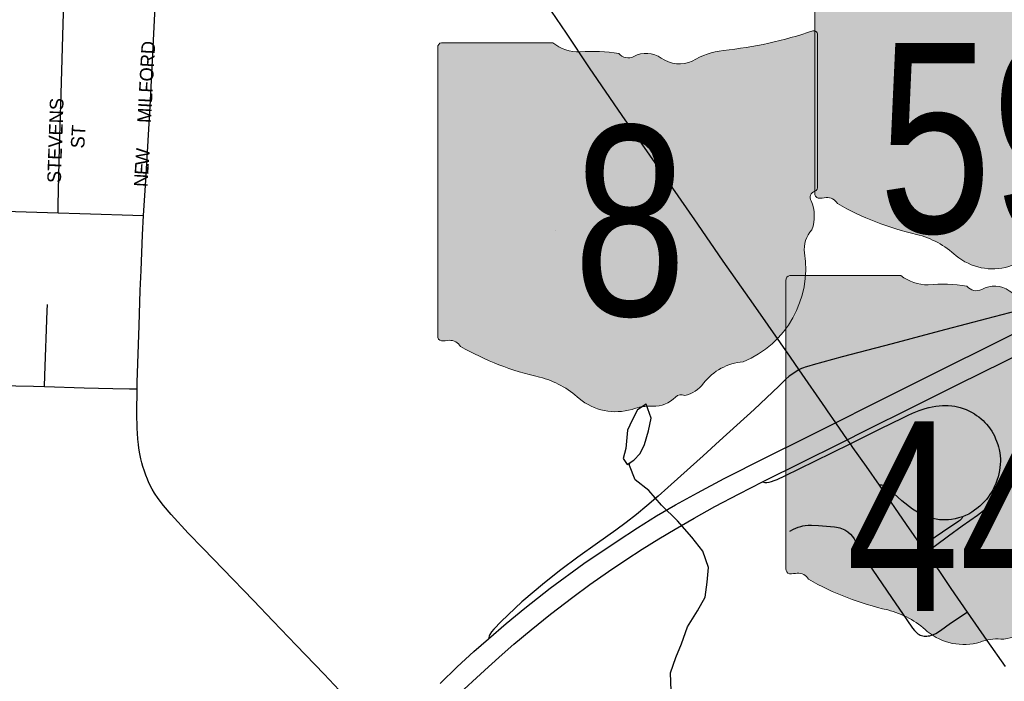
# Model space of a CAD drawing. Header units: feet. Extents: x 2113747 to 2516209, y 960708 to 1356798.
# Tile 118 of 253: x 2319553 to 2323162, y 1149916 to 1152342. Entities that reach past the tile are written whole.
import ezdxf
from ezdxf.enums import TextEntityAlignment as Align

# ---------------------------------------------------------------- set-up
doc = ezdxf.new("R2010")
doc.units = ezdxf.units.FT
doc.header["$LTSCALE"] = 50
doc.header["$MEASUREMENT"] = 0
for name, color, linetype in [('0_Xref', 7, 'Continuous'), ('GM_X_City_Street', 251, 'Continuous'), ('GM_X_City_Street_Text', 251, 'Continuous'), ('GM_X_County_Road', 3, 'Continuous'), ('GM_X_Interchange_Ramps', 1, 'Continuous'), ('GM_X_Minor_Lake', 5, 'Continuous'), ('GM_X_Minor_River', 5, 'Continuous'), ('GM_X_State_Location', 251, 'Continuous'), ('GM_X_State_Route', 1, 'Continuous'), ('GM_X_State_Shield', 251, 'Continuous'), ('GM_X_Township_Subdivision', 4, 'Continuous')]:
    doc.layers.add(name, color=color, linetype=linetype)
doc.styles.add('Styledgn030', font='dgn030.shx')

# ---------------------------------------------------------------- blocks, each defined once
blk = doc.blocks.new('M1-H5_28')
at = {"layer": 'GM_X_State_Shield', "linetype": 'Continuous', "true_color": 0x1e0000}
h = blk.add_hatch(color=18, dxfattribs=at)
edge = h.paths.add_edge_path()
edge.add_line((711.5512748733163, 89.69038223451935), (711.5512748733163, 642.4292893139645))
edge.add_line((711.5512748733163, 642.4292893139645), (711.4519030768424, 642.5278091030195))
edge.add_arc((696.1098771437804, 644.7216615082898), 15.49808853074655, 351.8620861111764, 457.7380000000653)
edge.add_line((694.0231617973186, 660.0786262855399), (694.0231846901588, 660.0786317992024))
edge.add_arc((215.6435505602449, 2056.797888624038), 1476.371144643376, 275.84446944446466, 288.906452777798, ccw=False)
edge.add_line((365.980108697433, 588.1009573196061), (365.9801066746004, 588.1009594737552))
edge.add_arc((403.9586955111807, 293.5157865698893), 297.0232268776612, 97.34618055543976, 120.768852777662)
edge.add_line((252.0087886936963, 548.7294678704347), (252.0087824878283, 548.7294645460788))
edge.add_arc((204.6127072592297, 651.1715615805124), 112.8750246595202, 233.8562055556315, 294.82819166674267, ccw=False)
edge.add_line((138.0374625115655, 560.0205441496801), (138.037465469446, 560.0205424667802))
edge.add_arc((83.506273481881, 483.6645863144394), 93.82900905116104, 54.4666833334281, 119.1411305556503)
edge.add_line((37.81506425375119, 565.6169892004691), (37.81506453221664, 565.6169886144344))
edge.add_arc((17.25471621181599, 605.7913352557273), 45.12987980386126, 219.7920611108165, 297.1023694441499, ccw=False)
edge.add_line((-17.42182925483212, 576.9080659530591), (-17.42182979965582, 576.9080661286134))
edge.add_arc((-110.2402786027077, 23.03722839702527), 561.5943102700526, 80.48669166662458, 94.98826944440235)
edge.add_line((-159.0719053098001, 582.5045121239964), (-159.0719000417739, 582.5044846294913))
edge.add_arc((-162.1074610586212, 738.9084848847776), 156.4334552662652, 231.6195055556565, 271.1118833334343, ccw=False)
edge.add_line((-259.2340128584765, 616.2795369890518), (-259.2015184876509, 616.2440637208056))
edge.add_line((-259.2015184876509, 616.2440637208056), (-666.9041242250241, 616.2440637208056))
edge.add_line((-666.9041242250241, 616.2440637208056), (-666.9412597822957, 616.2795633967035))
edge.add_arc((-664.6604070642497, 600.3135952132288), 16.1280634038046, 98.1301027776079, 188.1301027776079)
edge.add_line((-680.6263752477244, 598.0327424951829), (-680.6072733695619, 598.0636480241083))
edge.add_line((-680.6072733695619, 598.0636480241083), (-680.6072733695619, -458.5712582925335))
edge.add_line((-680.6072733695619, -458.5712582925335), (-680.6263743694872, -458.6079740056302))
edge.add_arc((-664.5151342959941, -460.8841950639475), 16.27123962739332, 171.9583861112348, 258.3066138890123)
edge.add_line((-667.8128957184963, -476.8177448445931), (-667.8128982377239, -476.8177416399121))
edge.add_arc((-662.0481153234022, -352.7818432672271), 124.169790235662, 267.3389944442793, 280.6038555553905)
edge.add_line((-639.1987016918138, -474.8311820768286), (-639.1987019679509, -474.831181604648))
edge.add_arc((-636.6434350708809, -519.531103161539), 44.77289778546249, 29.74838055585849, 93.27174722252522, ccw=False)
edge.add_line((-597.7710303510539, -497.315151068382), (-597.7710260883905, -497.315154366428))
edge.add_arc((-71.36636178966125, 429.8114385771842), 1066.145201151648, 240.4129222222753, 257.1985000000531)
edge.add_line((-307.596447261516, -609.8331817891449), (-307.5964406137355, -609.8331830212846))
edge.add_arc((-389.2220105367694, -933.2680402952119), 333.5758393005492, 47.18415555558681, 75.83597222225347, ccw=False)
edge.add_line((-162.5091320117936, -688.5761702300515), (-162.5091265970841, -688.5761749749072))
edge.add_arc((-28.44017917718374, -524.7737584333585), 211.673603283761, 230.7003722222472, 286.291836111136)
edge.add_line((30.94060543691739, -727.9476660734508), (30.94060344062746, -727.9476635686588))
edge.add_arc((93.86574833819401, -890.0948709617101), 173.9289818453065, 85.69512222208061, 111.20994722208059, ccw=False)
edge.add_line((106.9214873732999, -716.6565868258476), (106.9214872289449, -716.6565896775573))
edge.add_arc((109.328603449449, -603.9020136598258), 112.7802669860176, 268.7770194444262, 315.5492722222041)
edge.add_line((189.8371287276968, -682.8815425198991), (189.8371289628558, -682.8815423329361))
edge.add_arc((211.3496800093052, -706.2366200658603), 31.75294487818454, 65.75173055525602, 132.6484222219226, ccw=False)
edge.add_line((224.3903386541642, -677.2850962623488), (224.3903387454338, -677.285096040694))
edge.add_arc((197.8102065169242, -560.9801045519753), 119.3036230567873, 282.8731916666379, 323.2771111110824)
edge.add_line((293.4364551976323, -632.3171569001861), (293.4364594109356, -632.3171512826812))
edge.add_arc((454.0505528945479, -755.2192038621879), 202.2419381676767, 94.40312222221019, 142.576749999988, ccw=False)
edge.add_line((438.5237596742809, -553.5741685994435), (438.5237560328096, -553.574169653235))
edge.add_arc((298.3474105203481, -211.9398530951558), 369.2741719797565, 292.3088861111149, 368.9858388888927)
edge.add_line((663.0894711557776, -154.2627927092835), (663.0894695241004, -154.2627859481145))
edge.add_arc((767.0788936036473, -141.6241802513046), 104.7546403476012, 136.8064972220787, 186.9295944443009, ccw=False)
edge.add_line((690.707915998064, -69.92335421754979), (690.7079167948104, -69.92335321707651))
edge.add_arc((555.3839252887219, -20.75759949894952), 143.9786581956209, 340.0329638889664, 383.6495666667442)
edge.add_line((687.2706862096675, 36.99823405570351), (687.2706862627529, 36.99823372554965))
edge.add_arc((707.970923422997, 49.11239851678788), 23.98442842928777, 107.94398333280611, 210.3369666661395, ccw=False)
edge.add_line((700.5816322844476, 71.93018069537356), (700.5816327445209, 71.93017908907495))
edge.add_arc((695.0167986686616, 87.5547599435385), 16.58598520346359, 289.6038111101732, 367.7341305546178)
edge.add_line((711.4519046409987, 89.78684346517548), (711.4156001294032, 89.82605697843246))
edge.add_line((711.4156001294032, 89.82605697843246), (711.5512748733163, 89.69038223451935))
at = {"layer": 'GM_X_State_Shield', "color": 7, "linetype": 'Continuous', "lineweight": 13, "flags": 128}
blk.add_lwpolyline([(711.5512748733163, 89.69038223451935), (711.5512748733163, 642.4292893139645), (711.4519030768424, 642.5278091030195, 0.4979057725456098), (694.0231617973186, 660.0786262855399), (694.0231846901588, 660.0786317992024, -0.05705544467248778), (365.980108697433, 588.1009573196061), (365.9801066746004, 588.1009594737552, 0.1025580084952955), (252.0087886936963, 548.7294678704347), (252.0087824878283, 548.7294645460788, -0.272499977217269), (138.0374625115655, 560.0205441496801), (138.037465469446, 560.0205424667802, 0.2899328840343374), (37.81506425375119, 565.6169892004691), (37.81506453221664, 565.6169886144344, -0.3507354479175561), (-17.42182925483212, 576.9080659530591), (-17.42182979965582, 576.9080661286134, 0.06335965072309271), (-159.0719053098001, 582.5045121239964), (-159.0719000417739, 582.5044846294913, -0.1740440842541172), (-259.2340128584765, 616.2795369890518), (-259.2015184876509, 616.2440637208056), (-666.9041242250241, 616.2440637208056), (-666.9412597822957, 616.2795633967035, 0.414213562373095), (-680.6263752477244, 598.0327424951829), (-680.6072733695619, 598.0636480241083), (-680.6072733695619, -458.5712582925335), (-680.6263743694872, -458.6079740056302, 0.3956667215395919), (-667.8128957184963, -476.8177448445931), (-667.8128982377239, -476.8177416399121, 0.05794359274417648), (-639.1987016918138, -474.8311820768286), (-639.1987019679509, -474.831181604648, -0.2844960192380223), (-597.7710303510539, -497.315151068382), (-597.7710260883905, -497.315154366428, 0.0733721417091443), (-307.596447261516, -609.8331817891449), (-307.5964406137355, -609.8331830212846, -0.1256725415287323), (-162.5091320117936, -688.5761702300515), (-162.5091265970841, -688.5761749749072, 0.2474354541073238), (30.94060543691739, -727.9476660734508), (30.94060344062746, -727.9476635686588, -0.1117916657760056), (106.9214873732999, -716.6565868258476), (106.9214872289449, -716.6565896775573, 0.2069637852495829), (189.8371287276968, -682.8815425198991), (189.8371289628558, -682.8815423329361, -0.3004743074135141), (224.3903386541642, -677.2850962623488), (224.3903387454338, -677.285096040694, 0.1781447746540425), (293.4364551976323, -632.3171569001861), (293.4364594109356, -632.3171512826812, -0.213348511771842), (438.5237596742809, -553.5741685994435), (438.5237560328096, -553.574169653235, 0.3476349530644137), (663.0894711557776, -154.2627927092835), (663.0894695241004, -154.2627859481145, -0.2222582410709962), (690.707915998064, -69.92335421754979), (690.7079167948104, -69.92335321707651, 0.1926447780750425), (687.2706862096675, 36.99823405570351), (687.2706862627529, 36.99823372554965, -0.4790820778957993), (700.5816322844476, 71.93018069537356), (700.5816327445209, 71.93017908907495, 0.354758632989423), (711.4519046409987, 89.78684346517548), (711.4156001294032, 89.82605697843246), (711.5512748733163, 89.69038223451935)], format="xyb", dxfattribs=at)
at = {"layer": 'GM_X_State_Shield', "color": 9, "linetype": 'Continuous', "lineweight": 13, "style": 'Styledgn030', "width": 0.8}
blk.add_text('8', height=696.0951421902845, dxfattribs=at).set_placement((23.11205933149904, -384.0604357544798), align=Align.CENTER)
blk = doc.blocks.new('M1-H5_228')
at = {"layer": 'GM_X_State_Shield', "linetype": 'Continuous', "true_color": 0x1e0000}
h = blk.add_hatch(color=18, dxfattribs=at)
edge = h.paths.add_edge_path()
edge.add_line((711.5512748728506, 89.69038223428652), (711.5512748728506, 642.4292893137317))
edge.add_line((711.5512748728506, 642.4292893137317), (711.4519030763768, 642.5278091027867))
edge.add_arc((696.1098771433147, 644.721661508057), 15.49808853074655, 351.8620861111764, 457.7380000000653)
edge.add_line((694.023161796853, 660.0786262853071), (694.0231846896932, 660.0786317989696))
edge.add_arc((215.6435505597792, 2056.797888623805), 1476.371144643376, 275.84446944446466, 288.906452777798, ccw=False)
edge.add_line((365.9801086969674, 588.1009573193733), (365.9801066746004, 588.1009594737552))
edge.add_arc((403.9586955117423, 293.5157865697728), 297.0232268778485, 97.34618055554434, 120.7688527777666)
edge.add_line((252.0087886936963, 548.7294678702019), (252.0087824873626, 548.729464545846))
edge.add_arc((204.612707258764, 651.1715615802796), 112.8750246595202, 233.8562055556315, 294.82819166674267, ccw=False)
edge.add_line((138.0374625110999, 560.0205441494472), (138.037465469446, 560.0205424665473))
edge.add_arc((83.50627348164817, 483.6645863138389), 93.8290090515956, 54.4666833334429, 119.1411305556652)
edge.add_line((37.81506425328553, 565.6169892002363), (37.81506453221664, 565.6169886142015))
edge.add_arc((17.25471621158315, 605.7913352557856), 45.12987980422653, 219.7920611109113, 297.10236944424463, ccw=False)
edge.add_line((-17.42182925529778, 576.9080659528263), (-17.42182980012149, 576.9080661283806))
edge.add_arc((-110.2402786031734, 23.03722839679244), 561.5943102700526, 80.48669166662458, 94.98826944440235)
edge.add_line((-159.0719053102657, 582.5045121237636), (-159.0719000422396, 582.5044846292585))
edge.add_arc((-162.1074610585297, 738.9084848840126), 156.4334552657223, 231.6195055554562, 271.111883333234, ccw=False)
edge.add_line((-259.2340128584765, 616.2795369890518), (-259.2015184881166, 616.2440637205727))
edge.add_line((-259.2015184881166, 616.2440637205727), (-666.9041242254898, 616.2440637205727))
edge.add_line((-666.9041242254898, 616.2440637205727), (-666.9412597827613, 616.2795633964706))
edge.add_arc((-664.6604070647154, 600.313595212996), 16.1280634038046, 98.1301027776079, 188.1301027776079)
edge.add_line((-680.62637524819, 598.0327424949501), (-680.6072733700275, 598.0636480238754))
edge.add_line((-680.6072733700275, 598.0636480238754), (-680.6072733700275, -458.5712582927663))
edge.add_line((-680.6072733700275, -458.5712582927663), (-680.6263743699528, -458.6079740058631))
edge.add_arc((-664.5151342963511, -460.8841950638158), 16.27123962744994, 171.9583861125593, 258.3066138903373)
edge.add_line((-667.8128957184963, -476.8177448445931), (-667.8128982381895, -476.817741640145))
edge.add_arc((-662.0481153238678, -352.78184326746), 124.169790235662, 267.3389944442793, 280.6038555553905)
edge.add_line((-639.1987016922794, -474.8311820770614), (-639.1987019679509, -474.8311816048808))
edge.add_arc((-636.6434350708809, -519.5311031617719), 44.77289778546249, 29.74838055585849, 93.27174722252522, ccw=False)
edge.add_line((-597.7710303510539, -497.3151510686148), (-597.7710260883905, -497.3151543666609))
edge.add_arc((-71.36636178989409, 429.8114385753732), 1066.145201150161, 240.4129222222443, 257.1985000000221)
edge.add_line((-307.5964472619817, -609.8331817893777), (-307.5964406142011, -609.8331830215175))
edge.add_arc((-389.2220105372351, -933.2680402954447), 333.5758393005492, 47.18415555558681, 75.83597222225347, ccw=False)
edge.add_line((-162.5091320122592, -688.5761702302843), (-162.5091265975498, -688.57617497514))
edge.add_arc((-28.4401791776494, -524.7737584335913), 211.673603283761, 230.7003722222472, 286.291836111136)
edge.add_line((30.94060543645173, -727.9476660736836), (30.94060344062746, -727.9476635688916))
edge.add_arc((93.86574833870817, -890.0948709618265), 173.9289818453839, 85.69512222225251, 111.20994722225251, ccw=False)
edge.add_line((106.9214873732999, -716.6565868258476), (106.9214872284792, -716.6565896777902))
edge.add_arc((109.3286034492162, -603.9020136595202), 112.7802669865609, 268.7770194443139, 315.5492722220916)
edge.add_line((189.8371287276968, -682.8815425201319), (189.8371289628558, -682.8815423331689))
edge.add_arc((211.3496800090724, -706.2366200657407), 31.75294487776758, 65.75173055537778, 132.6484222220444, ccw=False)
edge.add_line((224.3903386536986, -677.2850962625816), (224.3903387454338, -677.2850960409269))
edge.add_arc((197.8102065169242, -560.9801045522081), 119.3036230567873, 282.8731916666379, 323.2771111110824)
edge.add_line((293.4364551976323, -632.3171569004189), (293.43645941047, -632.317151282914))
edge.add_arc((454.0505528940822, -755.2192038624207), 202.2419381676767, 94.40312222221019, 142.576749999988, ccw=False)
edge.add_line((438.5237596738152, -553.5741685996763), (438.523756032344, -553.5741696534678))
edge.add_arc((298.3474105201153, -211.9398530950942), 369.2741719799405, 292.3088861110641, 368.9858388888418)
edge.add_line((663.0894711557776, -154.2627927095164), (663.0894695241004, -154.2627859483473))
edge.add_arc((767.0788936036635, -141.6241802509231), 104.7546403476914, 136.8064972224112, 186.9295944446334, ccw=False)
edge.add_line((690.7079159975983, -69.92335421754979), (690.7079167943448, -69.92335321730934))
edge.add_arc((555.3839252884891, -20.75759949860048), 143.9786581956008, 340.0329638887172, 383.6495666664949)
edge.add_line((687.2706862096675, 36.99823405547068), (687.2706862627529, 36.99823372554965))
edge.add_arc((707.9709234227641, 49.11239851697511), 23.98442842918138, 107.943983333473, 210.3369666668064, ccw=False)
edge.add_line((700.5816322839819, 71.93018069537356), (700.5816327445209, 71.93017908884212))
edge.add_arc((695.0167986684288, 87.55475994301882), 16.58598520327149, 289.6038111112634, 367.734130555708)
edge.add_line((711.451904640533, 89.78684346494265), (711.4156001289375, 89.82605697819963))
edge.add_line((711.4156001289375, 89.82605697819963), (711.5512748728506, 89.69038223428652))
at = {"layer": 'GM_X_State_Shield', "color": 7, "linetype": 'Continuous', "lineweight": 13, "flags": 128}
blk.add_lwpolyline([(711.5512748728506, 89.69038223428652), (711.5512748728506, 642.4292893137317), (711.4519030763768, 642.5278091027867, 0.4979057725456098), (694.023161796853, 660.0786262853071), (694.0231846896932, 660.0786317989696, -0.05705544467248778), (365.9801086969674, 588.1009573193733), (365.9801066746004, 588.1009594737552, 0.1025580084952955), (252.0087886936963, 548.7294678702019), (252.0087824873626, 548.729464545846, -0.272499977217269), (138.0374625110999, 560.0205441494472), (138.037465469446, 560.0205424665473, 0.2899328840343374), (37.81506425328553, 565.6169892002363), (37.81506453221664, 565.6169886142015, -0.3507354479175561), (-17.42182925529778, 576.9080659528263), (-17.42182980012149, 576.9080661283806, 0.06335965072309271), (-159.0719053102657, 582.5045121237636), (-159.0719000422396, 582.5044846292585, -0.1740440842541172), (-259.2340128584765, 616.2795369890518), (-259.2015184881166, 616.2440637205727), (-666.9041242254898, 616.2440637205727), (-666.9412597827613, 616.2795633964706, 0.414213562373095), (-680.62637524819, 598.0327424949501), (-680.6072733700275, 598.0636480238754), (-680.6072733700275, -458.5712582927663), (-680.6263743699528, -458.6079740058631, 0.3956667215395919), (-667.8128957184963, -476.8177448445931), (-667.8128982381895, -476.817741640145, 0.05794359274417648), (-639.1987016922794, -474.8311820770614), (-639.1987019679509, -474.8311816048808, -0.2844960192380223), (-597.7710303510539, -497.3151510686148), (-597.7710260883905, -497.3151543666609, 0.0733721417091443), (-307.5964472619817, -609.8331817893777), (-307.5964406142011, -609.8331830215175, -0.1256725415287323), (-162.5091320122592, -688.5761702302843), (-162.5091265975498, -688.57617497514, 0.2474354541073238), (30.94060543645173, -727.9476660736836), (30.94060344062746, -727.9476635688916, -0.1117916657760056), (106.9214873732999, -716.6565868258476), (106.9214872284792, -716.6565896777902, 0.2069637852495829), (189.8371287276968, -682.8815425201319), (189.8371289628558, -682.8815423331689, -0.3004743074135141), (224.3903386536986, -677.2850962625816), (224.3903387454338, -677.2850960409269, 0.1781447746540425), (293.4364551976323, -632.3171569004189), (293.43645941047, -632.317151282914, -0.213348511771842), (438.5237596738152, -553.5741685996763), (438.523756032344, -553.5741696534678, 0.3476349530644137), (663.0894711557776, -154.2627927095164), (663.0894695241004, -154.2627859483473, -0.2222582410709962), (690.7079159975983, -69.92335421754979), (690.7079167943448, -69.92335321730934, 0.1926447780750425), (687.2706862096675, 36.99823405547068), (687.2706862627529, 36.99823372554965, -0.4790820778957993), (700.5816322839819, 71.93018069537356), (700.5816327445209, 71.93017908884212, 0.354758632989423), (711.451904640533, 89.78684346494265), (711.4156001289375, 89.82605697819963), (711.5512748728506, 89.69038223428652)], format="xyb", dxfattribs=at)
at = {"layer": 'GM_X_State_Shield', "color": 9, "linetype": 'Continuous', "lineweight": 13, "insert": (-32.90184664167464, -613.7718326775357), "char_height": 696.0951421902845, "attachment_point": 8, "line_spacing_factor": 0.8, "style": 'Styledgn030'}
blk.add_mtext('{\\Fdgn000|c0;\\W0.8;\\C9;59}', dxfattribs=at)
blk = doc.blocks.new('M1-H5_232')
at = {"layer": 'GM_X_State_Shield', "linetype": 'Continuous', "true_color": 0x1e0000}
h = blk.add_hatch(color=18, dxfattribs=at)
edge = h.paths.add_edge_path()
edge.add_line((711.5512748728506, 89.69038223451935), (711.5512748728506, 642.4292893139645))
edge.add_line((711.5512748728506, 642.4292893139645), (711.4519030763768, 642.5278091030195))
edge.add_arc((696.1098771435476, 644.7216615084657), 15.49808853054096, 351.8620861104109, 457.7379999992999)
edge.add_line((694.0231617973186, 660.0786262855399), (694.0231846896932, 660.0786317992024))
edge.add_arc((215.643550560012, 2056.797888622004), 1476.371144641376, 275.8444694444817, 288.90645277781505, ccw=False)
edge.add_line((365.980108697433, 588.1009573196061), (365.9801066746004, 588.1009594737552))
edge.add_arc((403.9586955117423, 293.5157865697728), 297.0232268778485, 97.34618055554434, 120.7688527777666)
edge.add_line((252.0087886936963, 548.7294678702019), (252.0087824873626, 548.7294645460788))
edge.add_arc((204.6127072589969, 651.171561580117), 112.8750246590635, 233.8562055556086, 294.8281916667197, ccw=False)
edge.add_line((138.0374625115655, 560.0205441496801), (138.037465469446, 560.0205424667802))
edge.add_arc((83.50627348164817, 483.6645863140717), 93.8290090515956, 54.4666833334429, 119.1411305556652)
edge.add_line((37.81506425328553, 565.6169892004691), (37.81506453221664, 565.6169886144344))
edge.add_arc((17.25471621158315, 605.7913352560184), 45.12987980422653, 219.7920611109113, 297.10236944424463, ccw=False)
edge.add_line((-17.42182925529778, 576.9080659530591), (-17.42182980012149, 576.9080661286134))
edge.add_arc((-110.2402786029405, 23.03722839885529), 561.5943102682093, 80.48669166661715, 94.98826944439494)
edge.add_line((-159.0719053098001, 582.5045121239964), (-159.0719000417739, 582.5044846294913))
edge.add_arc((-162.1074610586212, 738.9084848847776), 156.4334552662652, 231.6195055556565, 271.1118833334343, ccw=False)
edge.add_line((-259.2340128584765, 616.2795369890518), (-259.2015184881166, 616.2440637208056))
edge.add_line((-259.2015184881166, 616.2440637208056), (-666.9041242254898, 616.2440637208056))
edge.add_line((-666.9041242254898, 616.2440637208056), (-666.9412597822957, 616.2795633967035))
edge.add_arc((-664.6604070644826, 600.313595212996), 16.12806340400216, 98.1301027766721, 188.1301027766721)
edge.add_line((-680.62637524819, 598.0327424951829), (-680.6072733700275, 598.0636480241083))
edge.add_line((-680.6072733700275, 598.0636480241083), (-680.6072733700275, -458.5712582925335))
edge.add_line((-680.6072733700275, -458.5712582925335), (-680.6263743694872, -458.6079740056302))
edge.add_arc((-664.5151342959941, -460.8841950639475), 16.27123962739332, 171.9583861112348, 258.3066138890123)
edge.add_line((-667.8128957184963, -476.8177448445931), (-667.8128982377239, -476.8177416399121))
edge.add_arc((-662.0481153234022, -352.7818432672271), 124.169790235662, 267.3389944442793, 280.6038555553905)
edge.add_line((-639.1987016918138, -474.8311820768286), (-639.1987019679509, -474.831181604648))
edge.add_arc((-636.6434350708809, -519.531103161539), 44.77289778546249, 29.74838055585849, 93.27174722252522, ccw=False)
edge.add_line((-597.7710303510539, -497.315151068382), (-597.7710260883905, -497.315154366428))
edge.add_arc((-71.36636178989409, 429.8114385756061), 1066.145201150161, 240.4129222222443, 257.1985000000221)
edge.add_line((-307.5964472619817, -609.8331817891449), (-307.5964406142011, -609.8331830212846))
edge.add_arc((-389.2220105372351, -933.2680402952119), 333.5758393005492, 47.18415555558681, 75.83597222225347, ccw=False)
edge.add_line((-162.5091320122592, -688.5761702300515), (-162.5091265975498, -688.5761749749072))
edge.add_arc((-28.4401791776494, -524.7737584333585), 211.673603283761, 230.7003722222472, 286.291836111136)
edge.add_line((30.94060543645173, -727.9476660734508), (30.94060344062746, -727.9476635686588))
edge.add_arc((93.86574833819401, -890.0948709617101), 173.9289818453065, 85.69512222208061, 111.20994722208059, ccw=False)
edge.add_line((106.9214873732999, -716.6565868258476), (106.9214872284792, -716.6565896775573))
edge.add_arc((109.3286034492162, -603.9020136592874), 112.7802669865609, 268.7770194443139, 315.5492722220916)
edge.add_line((189.8371287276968, -682.8815425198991), (189.8371289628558, -682.8815423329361))
edge.add_arc((211.3496800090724, -706.2366200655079), 31.75294487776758, 65.75173055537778, 132.6484222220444, ccw=False)
edge.add_line((224.3903386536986, -677.2850962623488), (224.3903387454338, -677.285096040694))
edge.add_arc((197.8102065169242, -560.9801045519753), 119.3036230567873, 282.8731916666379, 323.2771111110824)
edge.add_line((293.4364551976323, -632.3171569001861), (293.43645941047, -632.3171512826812))
edge.add_arc((454.050552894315, -755.2192038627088), 202.2419381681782, 94.40312222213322, 142.5767499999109, ccw=False)
edge.add_line((438.5237596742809, -553.5741685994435), (438.5237560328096, -553.574169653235))
edge.add_arc((298.3474105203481, -211.9398530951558), 369.2741719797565, 292.3088861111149, 368.9858388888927)
edge.add_line((663.0894711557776, -154.2627927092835), (663.0894695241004, -154.2627859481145))
edge.add_arc((767.0788936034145, -141.6241802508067), 104.7546403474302, 136.8064972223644, 186.9295944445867, ccw=False)
edge.add_line((690.7079159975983, -69.92335421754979), (690.7079167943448, -69.92335321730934))
edge.add_arc((555.3839252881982, -20.75759949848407), 143.978658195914, 340.0329638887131, 383.6495666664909)
edge.add_line((687.2706862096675, 36.99823405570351), (687.2706862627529, 36.99823372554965))
edge.add_arc((707.9709234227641, 49.11239851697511), 23.98442842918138, 107.943983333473, 210.3369666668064, ccw=False)
edge.add_line((700.5816322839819, 71.93018069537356), (700.5816327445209, 71.93017908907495))
edge.add_arc((695.0167986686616, 87.5547599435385), 16.58598520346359, 289.6038111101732, 367.7341305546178)
edge.add_line((711.4519046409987, 89.78684346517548), (711.4156001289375, 89.82605697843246))
edge.add_line((711.4156001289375, 89.82605697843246), (711.5512748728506, 89.69038223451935))
at = {"layer": 'GM_X_State_Shield', "color": 7, "linetype": 'Continuous', "lineweight": 13, "flags": 128}
blk.add_lwpolyline([(711.5512748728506, 89.69038223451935), (711.5512748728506, 642.4292893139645), (711.4519030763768, 642.5278091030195, 0.4979057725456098), (694.0231617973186, 660.0786262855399), (694.0231846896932, 660.0786317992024, -0.05705544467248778), (365.980108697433, 588.1009573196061), (365.9801066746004, 588.1009594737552, 0.1025580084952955), (252.0087886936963, 548.7294678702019), (252.0087824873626, 548.7294645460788, -0.272499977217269), (138.0374625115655, 560.0205441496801), (138.037465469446, 560.0205424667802, 0.2899328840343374), (37.81506425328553, 565.6169892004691), (37.81506453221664, 565.6169886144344, -0.3507354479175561), (-17.42182925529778, 576.9080659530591), (-17.42182980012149, 576.9080661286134, 0.06335965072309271), (-159.0719053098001, 582.5045121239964), (-159.0719000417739, 582.5044846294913, -0.1740440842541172), (-259.2340128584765, 616.2795369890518), (-259.2015184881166, 616.2440637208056), (-666.9041242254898, 616.2440637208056), (-666.9412597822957, 616.2795633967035, 0.414213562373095), (-680.62637524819, 598.0327424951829), (-680.6072733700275, 598.0636480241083), (-680.6072733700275, -458.5712582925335), (-680.6263743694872, -458.6079740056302, 0.3956667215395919), (-667.8128957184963, -476.8177448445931), (-667.8128982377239, -476.8177416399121, 0.05794359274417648), (-639.1987016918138, -474.8311820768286), (-639.1987019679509, -474.831181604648, -0.2844960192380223), (-597.7710303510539, -497.315151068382), (-597.7710260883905, -497.315154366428, 0.0733721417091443), (-307.5964472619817, -609.8331817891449), (-307.5964406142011, -609.8331830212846, -0.1256725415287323), (-162.5091320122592, -688.5761702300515), (-162.5091265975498, -688.5761749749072, 0.2474354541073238), (30.94060543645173, -727.9476660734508), (30.94060344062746, -727.9476635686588, -0.1117916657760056), (106.9214873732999, -716.6565868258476), (106.9214872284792, -716.6565896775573, 0.2069637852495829), (189.8371287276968, -682.8815425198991), (189.8371289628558, -682.8815423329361, -0.3004743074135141), (224.3903386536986, -677.2850962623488), (224.3903387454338, -677.285096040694, 0.1781447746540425), (293.4364551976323, -632.3171569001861), (293.43645941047, -632.3171512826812, -0.213348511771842), (438.5237596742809, -553.5741685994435), (438.5237560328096, -553.574169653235, 0.3476349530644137), (663.0894711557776, -154.2627927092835), (663.0894695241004, -154.2627859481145, -0.2222582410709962), (690.7079159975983, -69.92335421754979), (690.7079167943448, -69.92335321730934, 0.1926447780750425), (687.2706862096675, 36.99823405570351), (687.2706862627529, 36.99823372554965, -0.4790820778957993), (700.5816322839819, 71.93018069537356), (700.5816327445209, 71.93017908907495, 0.354758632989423), (711.4519046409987, 89.78684346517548), (711.4156001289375, 89.82605697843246), (711.5512748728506, 89.69038223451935)], format="xyb", dxfattribs=at)
at = {"layer": 'GM_X_State_Shield', "color": 9, "linetype": 'Continuous', "lineweight": 13, "insert": (-45.27385014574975, -613.7718326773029), "char_height": 696.0951421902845, "attachment_point": 8, "line_spacing_factor": 0.8, "style": 'Styledgn030'}
blk.add_mtext('{\\Fdgn000|c0;\\W0.8;\\C9;44}', dxfattribs=at)
blk = doc.blocks.new('POR')
at = {"layer": 'GM_X_City_Street', "flags": 128}
for points in [[(2319694.245116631, 1151633.392266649), (2319694.409158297, 1151662.591683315), (2319698.575816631, 1151874.205433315), (2319704.776591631, 1152069.579058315), (2319714.061349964, 1152409.735858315), (2319719.901233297, 1152530.568949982), (2319721.70569163, 1152567.576749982)], [(2320006.777299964, 1151623.287299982), (2320014.224791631, 1151733.588916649), (2320021.705091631, 1151856.423316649), (2320032.105333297, 1152045.399316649), (2320046.475383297, 1152339.854108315), (2320056.022608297, 1152506.914141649), (2320058.975358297, 1152557.832674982)], [(2319405.236508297, 1151642.316133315), (2319536.863541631, 1151638.182283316), (2319694.245116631, 1151633.392266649)], [(2319694.245116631, 1151633.392266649), (2319773.706899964, 1151630.964449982), (2320006.777299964, 1151623.287299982)], [(2320003.233999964, 1151552.388491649), (2320006.777299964, 1151623.287299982)], [(2319643.75309163, 1150996.680941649), (2319644.901383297, 1151037.100808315), (2319654.120524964, 1151274.337866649), (2319655.137583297, 1151297.106849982)], [(2319357.369149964, 1151004.489324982), (2319407.697133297, 1151002.225549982), (2319603.825349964, 1150997.632383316), (2319643.75309163, 1150996.680941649)], [(2319643.75309163, 1150996.680941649), (2319789.71736663, 1150991.497224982), (2319894.769649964, 1150989.528724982), (2319955.46506663, 1150988.544474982), (2319983.155299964, 1150988.085158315)]]:
    blk.add_lwpolyline(points, dxfattribs=at)
at = {"layer": 'GM_X_County_Road', "flags": 128}
for points in [[(2319983.155299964, 1150988.085158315), (2319983.516191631, 1151011.215033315), (2319990.832449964, 1151220.991516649), (2319994.572599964, 1151348.255041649), (2319997.558158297, 1151422.631533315), (2320003.233999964, 1151552.388491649)], [(2320779.347933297, 1149824.832891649), (2320668.849466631, 1149941.794599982), (2320566.749933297, 1150048.388874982), (2320482.629366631, 1150135.987124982), (2320410.418224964, 1150212.102458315), (2320298.410574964, 1150327.620599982), (2320225.116758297, 1150402.882916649), (2320170.458074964, 1150459.739758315), (2320108.02381663, 1150527.488966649), (2320080.136733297, 1150560.166066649), (2320060.353308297, 1150586.773624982), (2320047.229974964, 1150605.605608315), (2320038.962274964, 1150620.369358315), (2320026.462299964, 1150643.892933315), (2320020.786458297, 1150657.409966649), (2320014.880958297, 1150671.550358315), (2320009.99251663, 1150686.084449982), (2320004.251058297, 1150703.013549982), (2320000.674949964, 1150717.449216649), (2319997.033224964, 1150732.016116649), (2319993.588349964, 1150750.159124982), (2319989.651349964, 1150771.025224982), (2319987.94531663, 1150784.378216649), (2319985.451883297, 1150803.899174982), (2319984.139549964, 1150825.618291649), (2319983.089683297, 1150843.466024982), (2319981.777349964, 1150899.469849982), (2319983.155299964, 1150988.085158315)]]:
    blk.add_lwpolyline(points, dxfattribs=at)
at = {"layer": 'GM_X_Interchange_Ramps', "flags": 128}
for points in [[(2323294.139491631, 1151296.844383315), (2323097.289491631, 1151245.532149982), (2322948.274041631, 1151205.866874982), (2322888.103558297, 1151189.790791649), (2322750.702258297, 1151152.979841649), (2322568.287924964, 1151105.735841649), (2322461.890499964, 1151076.241149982), (2322446.011266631, 1151071.910449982), (2322432.52704163, 1151067.776599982), (2322425.801333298, 1151065.414399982), (2322419.305283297, 1151062.560074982), (2322409.561208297, 1151057.441974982)], [(2322875.078649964, 1150388.217591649), (2322910.117949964, 1150414.136174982), (2322957.821266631, 1150449.405133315), (2323008.378908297, 1150485.822383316), (2323064.579583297, 1150525.586083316), (2323086.462741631, 1150541.859016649), (2323097.19106663, 1150550.651649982), (2323107.296033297, 1150559.772366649), (2323115.760583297, 1150568.564999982), (2323125.865549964, 1150580.605658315), (2323135.019074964, 1150593.630566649), (2323142.827458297, 1150606.327391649), (2323148.56891663, 1150617.383799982), (2323154.244758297, 1150629.752541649), (2323159.034774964, 1150642.154091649), (2323163.03739163, 1150655.178999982)], [(2322409.561208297, 1151057.441974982), (2322399.784324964, 1151051.962983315), (2322390.204291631, 1151045.893441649), (2322374.161016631, 1151034.180866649), (2322360.250283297, 1151022.008974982), (2322335.479991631, 1150998.157316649), (2322290.630999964, 1150955.145591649), (2322244.830566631, 1150912.790033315), (2322118.518483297, 1150797.928058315), (2322058.085533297, 1150742.416358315), (2322011.432083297, 1150701.241899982), (2321928.426999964, 1150626.635749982), (2321893.682974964, 1150595.402216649), (2321852.410091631, 1150559.805174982), (2321813.72906663, 1150527.718624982), (2321775.507358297, 1150497.764616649), (2321738.13866663, 1150469.975958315), (2321671.144049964, 1150422.928808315), (2321598.998524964, 1150371.354108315), (2321536.597074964, 1150324.635041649), (2321476.951524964, 1150277.391041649), (2321394.176099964, 1150207.017166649), (2321318.421658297, 1150135.232533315), (2321290.862658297, 1150106.886133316), (2321282.627766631, 1150097.535758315), (2321276.558224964, 1150087.988533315), (2321273.507049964, 1150081.459674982), (2321271.341699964, 1150072.109299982)], [(2323009.330349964, 1150519.385308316), (2323008.149249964, 1150515.874816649), (2323006.64006663, 1150513.053299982), (2323004.441908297, 1150510.002124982), (2323002.046899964, 1150507.639924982), (2322998.798874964, 1150505.015258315), (2322995.747699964, 1150502.620249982), (2322935.47879163, 1150462.265999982), (2322859.00256663, 1150410.625683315)]]:
    blk.add_lwpolyline(points, dxfattribs=at)
at = {"layer": 'GM_X_Minor_Lake'}
blk.add_line((2321780.459999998, 1150837.29), (2321775.219999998, 1150769.07), dxfattribs=at)
at = {"layer": 'GM_X_Minor_Lake', "flags": 128}
blk.add_lwpolyline([(2321775.219999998, 1150769.07), (2321765.629999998, 1150732.86), (2321779.859999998, 1150710.97), (2321803.679999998, 1150727.29), (2321827.409999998, 1150751.63), (2321843.049999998, 1150783.89), (2321858.479999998, 1150834.2), (2321867.959999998, 1150880.42), (2321849.389999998, 1150932.34), (2321817.629999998, 1150911.91), (2321798.059999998, 1150873.59), (2321780.459999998, 1150837.29)], dxfattribs=at)
at = {"layer": 'GM_X_Minor_River', "flags": 128}
blk.add_lwpolyline([(2321941.069999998, 1149880.76), (2321938.339999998, 1149946.9), (2321957.709999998, 1150003.26), (2321979.139999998, 1150053.64), (2322000.449999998, 1150116.04), (2322037.789999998, 1150174.62), (2322065.219999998, 1150225.07), (2322072.619999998, 1150279.29), (2322078.009999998, 1150333.49), (2322057.349999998, 1150393.4), (2322016.779999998, 1150445.05), (2321964.129999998, 1150504.6), (2321905.499999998, 1150562.06), (2321858.919999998, 1150615.65), (2321808.489999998, 1150655.17), (2321787.909999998, 1150707.06), (2321789.159999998, 1150717.34)], dxfattribs=at)
at = {"layer": 'GM_X_State_Route', "flags": 128}
for points in [[(2321406.708883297, 1152514.886566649), (2321445.91484163, 1152455.241016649), (2321555.65871663, 1152292.019558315), (2321640.69791663, 1152164.756033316), (2321760.317099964, 1151990.412549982), (2321934.923049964, 1151739.986541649), (2322037.514708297, 1151591.463216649), (2322131.051266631, 1151456.588158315), (2322226.556324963, 1151319.154049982), (2322258.293484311, 1151273.879484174)], [(2321093.914233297, 1149908.002016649), (2321157.070274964, 1149969.091133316), (2321218.192199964, 1150025.127766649), (2321271.341699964, 1150072.109299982), (2321336.66309163, 1150128.211549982), (2321404.510724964, 1150184.445033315), (2321497.916049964, 1150257.345149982), (2321621.111341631, 1150347.764916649), (2321743.092724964, 1150429.687324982), (2321817.108324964, 1150478.702974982), (2321887.744666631, 1150522.108399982), (2321956.806208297, 1150562.889158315), (2322038.006833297, 1150606.721091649), (2322135.250733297, 1150659.214424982), (2322288.432841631, 1150736.838941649), (2322433.051974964, 1150808.426724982), (2322543.616058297, 1150863.839999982), (2322678.88481663, 1150931.622016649), (2322911.692749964, 1151048.747766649), (2323140.169983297, 1151161.542816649), (2323321.928149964, 1151253.242108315)], [(2322842.809968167, 1150929.844277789), (2322994.205708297, 1151005.145491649), (2323160.347108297, 1151087.789683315), (2323355.786349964, 1151186.050641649)], [(2322258.293484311, 1151273.879484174), (2322377.080958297, 1151104.423508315), (2322409.561208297, 1151057.441974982), (2322505.226424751, 1150919.123864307)], [(2322275.998483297, 1150646.845683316), (2322284.134949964, 1150644.877183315), (2322291.615249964, 1150644.877183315), (2322300.407883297, 1150646.156708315), (2322309.430174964, 1150648.781374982), (2322318.878974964, 1150651.701316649), (2322329.836958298, 1150656.130441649), (2322358.052124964, 1150669.155349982), (2322467.599149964, 1150722.895399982), (2322596.863983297, 1150787.101308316), (2322706.739091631, 1150841.694374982), (2322790.662808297, 1150882.573558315), (2322809.560408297, 1150891.694274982), (2322825.866149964, 1150898.846491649), (2322837.578724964, 1150903.734933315), (2322849.619383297, 1150908.295291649), (2322861.036683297, 1150912.166674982), (2322872.519599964, 1150915.775591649), (2322885.117999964, 1150919.318891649), (2322886.447961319, 1150919.62239565)], [(2322505.226424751, 1150919.123864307), (2322512.874649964, 1150908.065633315), (2322543.616058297, 1150863.839999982), (2322586.594974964, 1150801.930674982), (2322596.863983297, 1150787.101308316), (2322606.181549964, 1150773.649891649), (2322655.349170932, 1150703.450651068)], [(2322554.676928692, 1150785.994417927), (2322586.594974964, 1150801.930674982), (2322641.023999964, 1150829.128783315), (2322837.677149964, 1150927.291316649), (2322842.809968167, 1150929.844277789)], [(2322886.44796132, 1150919.62239565), (2322897.913249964, 1150922.238833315), (2322910.872541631, 1150924.535416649), (2322923.930258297, 1150926.044599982), (2322935.610024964, 1150926.799191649), (2322946.043074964, 1150927.127274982), (2322956.771399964, 1150926.799191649), (2322969.697883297, 1150925.847749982), (2322980.885524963, 1150924.502608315), (2322991.318574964, 1150922.534108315), (2323001.062649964, 1150919.909441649), (2323011.16761663, 1150916.661416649), (2323022.552108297, 1150912.429141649), (2323032.000908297, 1150907.868783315), (2323042.105874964, 1150902.980341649), (2323052.60454163, 1150896.615524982), (2323060.97066663, 1150890.906874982), (2323068.746241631, 1150885.493499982), (2323076.91551663, 1150878.866216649), (2323084.756708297, 1150872.009274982), (2323090.924674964, 1150865.480416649), (2323097.355108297, 1150858.656283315), (2323104.27766663, 1150850.158924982), (2323110.445633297, 1150842.022458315), (2323116.646408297, 1150832.573658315), (2323121.206766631, 1150824.765274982), (2323125.767124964, 1150815.644558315), (2323130.294674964, 1150805.539591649), (2323133.903591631, 1150796.746958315), (2323138.267099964, 1150784.542258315), (2323141.351083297, 1150775.257499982), (2323143.746091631, 1150765.644658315), (2323145.583358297, 1150753.439958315), (2323146.830074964, 1150742.941291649), (2323147.847133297, 1150732.245774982), (2323147.748708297, 1150723.289099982), (2323147.519049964, 1150711.084399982), (2323146.075483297, 1150700.421691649), (2323144.566299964, 1150688.938774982), (2323142.17129163, 1150676.241949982), (2323139.349774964, 1150665.841708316), (2323135.97051663, 1150655.671124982), (2323131.213308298, 1150641.727583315), (2323126.390483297, 1150631.196108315), (2323121.10834163, 1150619.581958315), (2323115.235649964, 1150609.411374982), (2323109.69104163, 1150600.717166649), (2323103.129374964, 1150591.662066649), (2323096.666133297, 1150583.131899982), (2323090.760633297, 1150576.406191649), (2323081.344641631, 1150566.530883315), (2323072.059883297, 1150558.099141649), (2323062.118958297, 1150549.601783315), (2323053.326324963, 1150543.105733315), (2323043.221358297, 1150535.920708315), (2323032.328991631, 1150529.063766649), (2323019.960249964, 1150523.355116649), (2323009.330349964, 1150519.385308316), (2322994.894683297, 1150515.218649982), (2322982.197858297, 1150512.298708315), (2322969.271374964, 1150509.805274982), (2322957.558799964, 1150508.296091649), (2322946.69924163, 1150507.443074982), (2322936.266191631, 1150507.443074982), (2322924.881699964, 1150508.427324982), (2322912.512958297, 1150510.395824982), (2322895.682283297, 1150514.201591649), (2322881.902783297, 1150518.860374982), (2322869.205958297, 1150523.748816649), (2322856.476324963, 1150529.621508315), (2322843.812308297, 1150536.478449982), (2322825.997383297, 1150547.436433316), (2322786.75861663, 1150577.718524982), (2322743.090724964, 1150618.466474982), (2322733.543499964, 1150627.160683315), (2322728.98314163, 1150630.441516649), (2322724.849291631, 1150632.377208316), (2322719.206258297, 1150633.919199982), (2322713.366374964, 1150634.575366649), (2322703.58949163, 1150634.575366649)], [(2322275.998483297, 1150646.845683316), (2322425.604483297, 1150721.550258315), (2322554.676928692, 1150785.994417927)], [(2322655.349170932, 1150703.450651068), (2322703.58949163, 1150634.575366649)], [(2320951.263599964, 1149647.831933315), (2320951.263599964, 1149647.831933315), (2321029.642708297, 1149732.247774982), (2321083.415566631, 1149789.892016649), (2321134.89184163, 1149840.646508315), (2321182.496733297, 1149887.037491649), (2321227.247299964, 1149929.130583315), (2321271.997866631, 1149969.484833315), (2321321.079133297, 1150013.743274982), (2321364.747024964, 1150051.800941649), (2321427.542174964, 1150104.786399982), (2321499.261191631, 1150162.430641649), (2321580.133733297, 1150224.438391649), (2321642.961691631, 1150271.091841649), (2321710.743708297, 1150318.401458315), (2321775.015233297, 1150361.774074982), (2321834.529549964, 1150400.389483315), (2321895.782708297, 1150438.578383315), (2321955.297024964, 1150474.175424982), (2322024.785074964, 1150514.496866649), (2322100.834791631, 1150556.721191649), (2322190.270308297, 1150603.440258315), (2322275.998483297, 1150646.845683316)], [(2322703.58949163, 1150634.575366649), (2322802.90031663, 1150491.038908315), (2322859.00256663, 1150410.625683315), (2322875.078649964, 1150388.217591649)], [(2322875.078649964, 1150388.217591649), (2322921.79771663, 1150321.649483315), (2322966.056158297, 1150256.492133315), (2323026.357874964, 1150169.156349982), (2323098.831483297, 1150066.203799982), (2323165.760483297, 1149969.911341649)]]:
    blk.add_lwpolyline(points, dxfattribs=at)
at = {"layer": 'GM_X_Township_Subdivision', "flags": 128}
blk.add_lwpolyline([(2322375.637391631, 1150466.465466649), (2322389.318466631, 1150473.945766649), (2322397.815824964, 1150477.849958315), (2322406.903733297, 1150481.426066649), (2322416.418149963, 1150484.017924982), (2322424.160916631, 1150485.658341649), (2322432.52704163, 1150486.872249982), (2322443.058516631, 1150487.922116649), (2322455.394449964, 1150488.348624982), (2322481.575499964, 1150487.265949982), (2322540.40084163, 1150482.410316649), (2322546.60161663, 1150481.688533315), (2322553.327324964, 1150480.441816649), (2322559.954608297, 1150478.735783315), (2322565.827299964, 1150476.603241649), (2322577.638299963, 1150470.993016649), (2322588.596283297, 1150463.807991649), (2322598.438783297, 1150455.179399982), (2322605.85346663, 1150447.108549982), (2322611.726158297, 1150438.643999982), (2322617.237958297, 1150428.867116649), (2322627.211691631, 1150408.001016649), (2322632.001708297, 1150398.486599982), (2322637.841591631, 1150387.725466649), (2322662.907158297, 1150349.339716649), (2322680.918933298, 1150323.782024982), (2322749.06184163, 1150223.847841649), (2322805.524983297, 1150141.302074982), (2322826.062999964, 1150111.348066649), (2322833.444874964, 1150102.030499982), (2322840.59709163, 1150094.418966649), (2322845.583958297, 1150089.792991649), (2322849.94746663, 1150087.037091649), (2322854.27816663, 1150084.838933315), (2322858.608866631, 1150083.559408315), (2322863.661349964, 1150082.476733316), (2322868.615408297, 1150081.820566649), (2322873.405424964, 1150081.525291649), (2322878.392291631, 1150081.820566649), (2322883.21511663, 1150082.214266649), (2322889.448699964, 1150083.329749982), (2322895.91194163, 1150085.331058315), (2322903.129774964, 1150088.086958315), (2322910.970966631, 1150091.859916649), (2322927.834449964, 1150102.063308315), (2322965.104716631, 1150128.769291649), (2323026.357874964, 1150169.156349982)], dxfattribs=at)
at = {"color": 7, "linetype": 'Continuous', "lineweight": 0}
for name, p in [('M1-H5_228', (2323148.153219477, 1152164.597880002)), ('M1-H5_28', (2321766.555992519, 1151640.998933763)), ('M1-H5_232', (2323042.553430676, 1150787.400647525))]:
    blk.add_blockref(name, p, dxfattribs=at)
at = {"layer": 'GM_X_City_Street_Text', "char_height": 50.00000000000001, "attachment_point": 7, "line_spacing_factor": 0.8, "style": 'Styledgn030'}
for s, insert, rotation in [('{\\Fdgn000|c0;\\C256;MILFORD}', (2320034.410494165, 1151961.855307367), 86.86245), ('{\\Fdgn000|c0;\\C256;STEVENS}', (2319704.419634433, 1151742.008846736), 88.12316899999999), ('{\\Fdgn000|c0;\\C256;ST}', (2319790.271320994, 1151868.767840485), 86.635788), ('{\\Fdgn000|c0;\\C256;W}', (2320025.950943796, 1151806.196831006), 86.315643), ('{\\Fdgn000|c0;\\C256;E}', (2320023.702502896, 1151771.07751293), 86.336746), ('{\\Fdgn000|c0;\\C256;N}', (2320021.196835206, 1151727.350304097), 86.71952800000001)]:
    blk.add_mtext(s, dxfattribs=dict(at, insert=insert, rotation=rotation))
at = {"layer": 'GM_X_State_Location', "char_height": 1, "attachment_point": 5, "line_spacing_factor": 0.8, "style": 'Styledgn030'}
for s, insert in [('{\\Fdgn000|c0;\\C256;s}', (2323148.216024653, 1152164.597880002)), ('{\\Fdgn000|c0;\\C256;r}', (2323148.244100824, 1152164.597880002)), ('{\\Fdgn000|c0;\\C256;s}', (2321766.618797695, 1151640.998933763)), ('{\\Fdgn000|c0;\\C256;r}', (2321766.646873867, 1151640.998933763)), ('{\\Fdgn000|c0;\\C256;s}', (2323042.616235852, 1150787.400647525)), ('{\\Fdgn000|c0;\\C256;r}', (2323042.644312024, 1150787.400647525))]:
    blk.add_mtext(s, dxfattribs=dict(at, insert=insert))
at = {"layer": 'GM_X_State_Location', "char_height": 1, "attachment_point": 7, "rotation": 1e-05, "line_spacing_factor": 0.8, "style": 'Styledgn030'}
for s, insert in [('{\\Fdgn000|c0;\\C256;59}', (2322896.124362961, 1152091.012413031)), ('{\\Fdgn000|c0;\\C256;14}', (2321514.530761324, 1151567.415746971)), ('{\\Fdgn000|c0;\\C256;44}', (2322790.515443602, 1150713.81638462))]:
    blk.add_mtext(s, dxfattribs=dict(at, insert=insert))

msp = doc.modelspace()

# ---------------------------------------------------------------- block references
at = {"layer": '0_Xref'}
msp.add_blockref('POR', (0, 0), dxfattribs=at)

doc.saveas('drawing.dxf')
